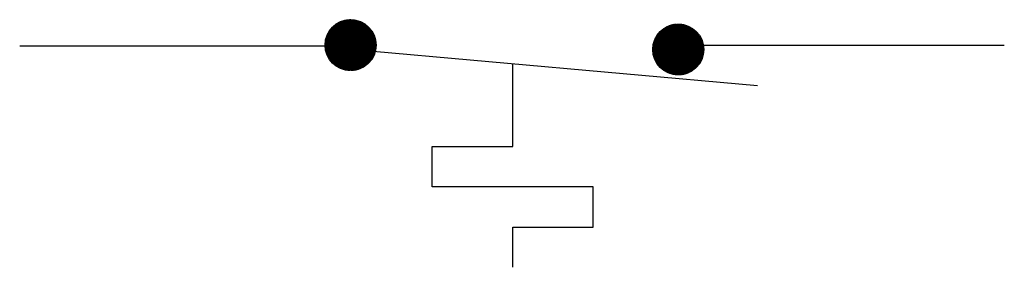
# Model space of a CAD drawing. Header units: inches. Extents: x 1.9 to 32, y 0.4 to 20.5.
# Tile 5 of 10: x 7.508 to 8.905, y 16.407 to 16.759. Entities that reach past the tile are written whole.
import ezdxf

# ---------------------------------------------------------------- set-up
doc = ezdxf.new("R2010")
doc.units = ezdxf.units.IN
doc.header["$MEASUREMENT"] = 0
doc.layers.add('M-ANNO-SYMB', color=6, linetype='Continuous', lineweight=30)

# ---------------------------------------------------------------- blocks, each defined once
blk = doc.blocks.new('*U7')
at = {"color": 0}
for p, q in [((9.5957, 6.9739), (9.6605, 7.0387)), ((9.5957, 6.9748), (9.6596, 7.0387)), ((9.5957, 6.9757), (9.6587, 7.0387)), ((9.5957, 6.9766), (9.6578, 7.0387)), ((9.5957, 6.9775), (9.6569, 7.0387)), ((9.5957, 6.973), (9.6613, 7.0386)), ((9.5958, 6.9714), (9.663, 7.0386)), ((9.5958, 6.9722), (9.6622, 7.0386)), ((9.5958, 6.9784), (9.656, 7.0386)), ((9.5958, 6.9793), (9.6551, 7.0386)), ((9.5959, 6.9705), (9.6638, 7.0385)), ((9.5959, 6.9803), (9.6541, 7.0385)), ((9.596, 6.9689), (9.6655, 7.0384)), ((9.596, 6.9697), (9.6647, 7.0384)), ((9.596, 6.9812), (9.6532, 7.0384)), ((9.5961, 6.9681), (9.6663, 7.0383)), ((9.5961, 6.9822), (9.6522, 7.0383)), ((9.5962, 6.9673), (9.6671, 7.0382)), ((9.5962, 6.9832), (9.6512, 7.0382)), ((9.5963, 6.9666), (9.6678, 7.0381)), ((9.5963, 6.9842), (9.6502, 7.0381)), ((9.5964, 6.9658), (9.6686, 7.038)), ((9.5965, 6.9853), (9.6491, 7.0379)), ((9.5966, 6.965), (9.6694, 7.0378)), ((9.5967, 6.9643), (9.6701, 7.0377)), ((9.5967, 6.9863), (9.6481, 7.0377)), ((9.5968, 6.9635), (9.6709, 7.0376)), ((9.5969, 6.9874), (9.647, 7.0375)), ((9.597, 6.9628), (9.6716, 7.0374)), ((9.5971, 6.9621), (9.6723, 7.0373)), ((9.5971, 6.9885), (9.6459, 7.0373)), ((9.5973, 6.9613), (9.6731, 7.0371)), ((9.5973, 6.9897), (9.6447, 7.0371)), ((9.5975, 6.9606), (9.6738, 7.0369)), ((9.5976, 6.9599), (9.6745, 7.0368)), ((9.5976, 6.9908), (9.6436, 7.0368)), ((9.5978, 6.9592), (9.6752, 7.0366)), ((9.5979, 6.992), (9.6424, 7.0365)), ((9.598, 6.9585), (9.6759, 7.0364)), ((9.5982, 6.9578), (9.6766, 7.0362)), ((9.5983, 6.9933), (9.6411, 7.0361)), ((9.5984, 6.9571), (9.6773, 7.036)), ((9.5986, 6.9565), (9.6779, 7.0358)), ((9.5987, 6.9945), (9.6399, 7.0357)), ((9.5988, 6.9558), (9.6786, 7.0356)), ((9.599, 6.9551), (9.6793, 7.0354)), ((9.5991, 6.9958), (9.6385, 7.0353)), ((9.5993, 6.9545), (9.6799, 7.0351)), ((9.5995, 6.9538), (9.6806, 7.0349)), ((9.5996, 6.9972), (9.6372, 7.0348)), ((9.5997, 6.9532), (9.6812, 7.0347)), ((9.6, 6.9525), (9.6819, 7.0344)), ((9.6001, 6.9986), (9.6357, 7.0343)), ((9.6002, 6.9519), (9.6825, 7.0342)), ((9.6005, 6.9513), (9.6831, 7.0339)), ((9.6007, 6.9506), (9.6837, 7.0336)), ((9.6007, 7.0001), (9.6342, 7.0336)), ((9.601, 6.95), (9.6844, 7.0334)), ((9.6013, 6.9494), (9.685, 7.0331)), ((9.6014, 7.0017), (9.6327, 7.0329)), ((9.6016, 6.9488), (9.6856, 7.0328)), ((9.6018, 6.9482), (9.6862, 7.0325)), ((9.6021, 6.9476), (9.6868, 7.0323)), ((9.6022, 7.0034), (9.631, 7.0321)), ((9.6024, 6.947), (9.6874, 7.032)), ((9.6027, 6.9464), (9.688, 7.0317)), ((9.603, 6.9459), (9.6885, 7.0314)), ((9.6032, 7.0052), (9.6292, 7.0312)), ((9.6033, 6.9453), (9.6891, 7.0311)), ((9.6036, 6.9447), (9.6897, 7.0307)), ((9.604, 6.9441), (9.6902, 7.0304)), ((9.6043, 6.9436), (9.6908, 7.0301)), ((9.6043, 7.0072), (9.6272, 7.0301)), ((9.6046, 6.943), (9.6914, 7.0298)), ((9.6049, 6.9425), (9.6919, 7.0294)), ((9.6053, 6.9419), (9.6925, 7.0291)), ((9.6056, 6.9414), (9.693, 7.0288)), ((9.6057, 7.0095), (9.6249, 7.0287)), ((9.606, 6.9408), (9.6935, 7.0284)), ((9.6063, 6.9403), (9.6941, 7.0281)), ((9.6067, 6.9398), (9.6946, 7.0277)), ((9.607, 6.9393), (9.6951, 7.0274)), ((9.6074, 6.9387), (9.6956, 7.027)), ((9.6075, 7.0122), (9.6222, 7.0269)), ((9.6078, 6.9382), (9.6962, 7.0266)), ((9.6081, 6.9377), (9.6967, 7.0262)), ((9.6085, 6.9372), (9.6972, 7.0259)), ((9.6089, 6.9367), (9.6977, 7.0255)), ((9.6093, 6.9362), (9.6982, 7.0251)), ((9.6097, 6.9357), (9.6987, 7.0247)), ((9.6101, 6.9352), (9.6992, 7.0243)), ((9.6105, 6.9347), (9.6996, 7.0239)), ((9.6106, 7.0162), (9.6182, 7.0238)), ((9.6109, 6.9343), (9.7001, 7.0235)), ((9.6113, 6.9338), (9.7006, 7.0231)), ((9.6117, 6.9333), (9.7011, 7.0227)), ((9.6121, 6.9329), (9.7015, 7.0223)), ((9.6125, 6.9324), (9.702, 7.0218)), ((9.613, 6.9319), (9.7024, 7.0214)), ((9.6134, 6.9315), (9.7029, 7.021)), ((9.6138, 6.931), (9.7033, 7.0205)), ((9.6143, 6.9306), (9.7038, 7.0201)), ((9.6147, 6.9302), (9.7042, 7.0197)), ((9.6152, 6.9297), (9.7047, 7.0192)), ((9.6156, 6.9293), (9.7051, 7.0188)), ((9.6161, 6.9289), (9.7055, 7.0183)), ((9.6165, 6.9284), (9.7059, 7.0178)), ((9.617, 6.928), (9.7064, 7.0174)), ((9.6175, 6.9276), (9.7068, 7.0169)), ((9.618, 6.9272), (9.7072, 7.0164)), ((9.6184, 6.9268), (9.7076, 7.0159)), ((9.6189, 6.9264), (9.708, 7.0155)), ((9.6194, 6.926), (9.7084, 7.015)), ((9.6199, 6.9256), (9.7088, 7.0145)), ((9.6204, 6.9252), (9.7092, 7.014)), ((9.6209, 6.9248), (9.7095, 7.0135)), ((9.6214, 6.9245), (9.7099, 7.013)), ((9.6219, 6.9241), (9.7103, 7.0125)), ((9.6224, 6.9237), (9.7107, 7.0119)), ((9.623, 6.9234), (9.711, 7.0114)), ((9.6235, 6.923), (9.7114, 7.0109)), ((9.624, 6.9227), (9.7117, 7.0104)), ((9.6245, 6.9223), (9.7121, 7.0098)), ((9.6251, 6.922), (9.7124, 7.0093)), ((9.6256, 6.9216), (9.7128, 7.0088)), ((9.6262, 6.9213), (9.7131, 7.0082)), ((9.6267, 6.9209), (9.7134, 7.0077)), ((9.6273, 6.9206), (9.7138, 7.0071)), ((9.6278, 6.9203), (9.7141, 7.0065)), ((9.6284, 6.92), (9.7144, 7.006)), ((9.629, 6.9197), (9.7147, 7.0054)), ((9.6296, 6.9194), (9.715, 7.0048)), ((9.6301, 6.9191), (9.7153, 7.0042)), ((9.6307, 6.9188), (9.7156, 7.0037)), ((9.6313, 6.9185), (9.7159, 7.0031)), ((9.6319, 6.9182), (9.7162, 7.0025)), ((9.6325, 6.9179), (9.7165, 7.0019)), ((9.6331, 6.9176), (9.7168, 7.0013)), ((9.6337, 6.9174), (9.717, 7.0006)), ((9.6344, 6.9171), (9.7173, 7)), ((9.635, 6.9168), (9.7176, 6.9994)), ((9.6356, 6.9166), (9.7178, 6.9988)), ((9.6363, 6.9163), (9.7181, 6.9981)), ((9.6369, 6.9161), (9.7183, 6.9975)), ((9.6375, 6.9159), (9.7185, 6.9968)), ((9.6382, 6.9156), (9.7188, 6.9962)), ((9.6389, 6.9154), (9.719, 6.9955)), ((9.6395, 6.9152), (9.7192, 6.9949)), ((9.6402, 6.915), (9.7194, 6.9942)), ((9.6409, 6.9148), (9.7196, 6.9935)), ((9.6415, 6.9146), (9.7198, 6.9928)), ((9.6422, 6.9144), (9.72, 6.9921)), ((9.6429, 6.9142), (9.7202, 6.9914)), ((9.6436, 6.914), (9.7204, 6.9907)), ((9.6444, 6.9138), (9.7206, 6.99)), ((9.6451, 6.9137), (9.7207, 6.9893)), ((9.6458, 6.9135), (9.7209, 6.9886)), ((9.6465, 6.9133), (9.721, 6.9879)), ((9.6473, 6.9132), (9.7212, 6.9871)), ((9.648, 6.9131), (9.7213, 6.9864)), ((9.6488, 6.9129), (9.7214, 6.9856)), ((9.6495, 6.9128), (9.7216, 6.9849)), ((9.6503, 6.9127), (9.7217, 6.9841)), ((9.6511, 6.9126), (9.7218, 6.9833)), ((9.6519, 6.9125), (9.7219, 6.9825)), ((9.6527, 6.9124), (9.722, 6.9817)), ((9.6535, 6.9123), (9.722, 6.9809)), ((9.6543, 6.9123), (9.7221, 6.9801)), ((9.6551, 6.9122), (9.7222, 6.9793)), ((9.656, 6.9122), (9.7222, 6.9784)), ((9.6568, 6.9121), (9.7222, 6.9776)), ((9.6577, 6.9121), (9.7223, 6.9767)), ((9.6585, 6.9121), (9.7223, 6.9758)), ((9.6594, 6.9121), (9.7223, 6.975)), ((9.6603, 6.9121), (9.7223, 6.9741)), ((9.6612, 6.9121), (9.7222, 6.9732)), ((9.6622, 6.9122), (9.7222, 6.9722)), ((9.6631, 6.9122), (9.7221, 6.9713)), ((9.664, 6.9123), (9.7221, 6.9703)), ((9.665, 6.9124), (9.722, 6.9694)), ((9.666, 6.9125), (9.7219, 6.9684)), ((9.667, 6.9126), (9.7218, 6.9674)), ((9.668, 6.9128), (9.7216, 6.9664)), ((9.6691, 6.9129), (9.7215, 6.9653)), ((9.6701, 6.9131), (9.7213, 6.9642)), ((9.6712, 6.9133), (9.7211, 6.9632)), ((9.6723, 6.9135), (9.7209, 6.962)), ((9.6735, 6.9138), (9.7206, 6.9609)), ((9.6747, 6.9141), (9.7203, 6.9597)), ((9.6759, 6.9144), (9.72, 6.9585)), ((9.6771, 6.9148), (9.7196, 6.9573)), ((9.6784, 6.9151), (9.7192, 6.956)), ((9.6797, 6.9156), (9.7188, 6.9547)), ((9.6811, 6.9161), (9.7183, 6.9533)), ((9.6825, 6.9166), (9.7177, 6.9519)), ((9.684, 6.9173), (9.7171, 6.9503)), ((9.6856, 6.918), (9.7164, 6.9487)), ((9.6874, 6.9188), (9.7156, 6.947)), ((9.6892, 6.9198), (9.7146, 6.9452)), ((9.6912, 6.9209), (9.7134, 6.9431)), ((9.6936, 6.9224), (9.712, 6.9408)), ((9.6965, 6.9244), (9.71, 6.9379)), ((9.7011, 6.9282), (9.7062, 6.9333))]:
    blk.add_line(p, q, dxfattribs=at)
blk = doc.blocks.new('*U8')
at = {"color": 0}
for p, q in [((10.4849, 6.9662), (10.5488, 7.0301)), ((10.4849, 6.967), (10.5479, 7.0301)), ((10.4849, 6.9644), (10.5505, 7.03)), ((10.4849, 6.9653), (10.5496, 7.03)), ((10.4849, 6.9679), (10.547, 7.03)), ((10.4849, 6.9688), (10.5461, 7.03)), ((10.4849, 6.9698), (10.5452, 7.03)), ((10.485, 6.9636), (10.5514, 7.03)), ((10.485, 6.9627), (10.5522, 7.0299)), ((10.485, 6.9707), (10.5442, 7.0299)), ((10.4851, 6.9619), (10.553, 7.0299)), ((10.4851, 6.9716), (10.5433, 7.0299)), ((10.4851, 6.9611), (10.5538, 7.0298)), ((10.4851, 6.9726), (10.5423, 7.0298)), ((10.4852, 6.9603), (10.5546, 7.0297)), ((10.4852, 6.9736), (10.5413, 7.0297)), ((10.4853, 6.9595), (10.5554, 7.0296)), ((10.4854, 6.9746), (10.5403, 7.0296)), ((10.4854, 6.9587), (10.5562, 7.0295)), ((10.4855, 6.9579), (10.557, 7.0294)), ((10.4855, 6.9756), (10.5393, 7.0294)), ((10.4856, 6.9572), (10.5578, 7.0293)), ((10.4856, 6.9766), (10.5383, 7.0293)), ((10.4857, 6.9564), (10.5585, 7.0292)), ((10.4858, 6.9777), (10.5372, 7.0291)), ((10.4859, 6.9556), (10.5593, 7.0291)), ((10.486, 6.9549), (10.56, 7.0289)), ((10.486, 6.9788), (10.5361, 7.0289)), ((10.4861, 6.9542), (10.5608, 7.0288)), ((10.4862, 6.9799), (10.535, 7.0287)), ((10.4863, 6.9534), (10.5615, 7.0286)), ((10.4865, 6.9527), (10.5622, 7.0285)), ((10.4865, 6.981), (10.5339, 7.0284)), ((10.4866, 6.952), (10.5629, 7.0283)), ((10.4868, 6.9513), (10.5637, 7.0281)), ((10.4868, 6.9822), (10.5327, 7.0281)), ((10.487, 6.9506), (10.5644, 7.028)), ((10.4871, 6.9834), (10.5315, 7.0278)), ((10.4872, 6.9499), (10.565, 7.0278)), ((10.4874, 6.9492), (10.5657, 7.0276)), ((10.4874, 6.9846), (10.5303, 7.0275)), ((10.4876, 6.9485), (10.5664, 7.0274)), ((10.4878, 6.9478), (10.5671, 7.0272)), ((10.4878, 6.9859), (10.529, 7.0271)), ((10.488, 6.9472), (10.5678, 7.0269)), ((10.4882, 6.9465), (10.5684, 7.0267)), ((10.4883, 6.9872), (10.5277, 7.0267)), ((10.4884, 6.9458), (10.5691, 7.0265)), ((10.4887, 6.9452), (10.5697, 7.0263)), ((10.4888, 6.9886), (10.5263, 7.0262)), ((10.4889, 6.9445), (10.5704, 7.026)), ((10.4891, 6.9439), (10.571, 7.0258)), ((10.4893, 6.99), (10.5249, 7.0256)), ((10.4894, 6.9433), (10.5717, 7.0255)), ((10.4897, 6.9426), (10.5723, 7.0253)), ((10.4899, 6.942), (10.5729, 7.025)), ((10.4899, 6.9915), (10.5234, 7.025)), ((10.4902, 6.9414), (10.5735, 7.0248)), ((10.4904, 6.9408), (10.5741, 7.0245)), ((10.4906, 6.9931), (10.5218, 7.0243)), ((10.4907, 6.9402), (10.5747, 7.0242)), ((10.491, 6.9396), (10.5753, 7.0239)), ((10.4913, 6.939), (10.5759, 7.0236)), ((10.4914, 6.9948), (10.5201, 7.0235)), ((10.4916, 6.9384), (10.5765, 7.0233)), ((10.4919, 6.9378), (10.5771, 7.023)), ((10.4922, 6.9372), (10.5777, 7.0227)), ((10.4923, 6.9966), (10.5183, 7.0226)), ((10.4925, 6.9367), (10.5783, 7.0224)), ((10.4928, 6.9361), (10.5789, 7.0221)), ((10.4931, 6.9355), (10.5794, 7.0218)), ((10.4934, 6.935), (10.58, 7.0215)), ((10.4935, 6.9986), (10.5163, 7.0215)), ((10.4938, 6.9344), (10.5805, 7.0212)), ((10.4941, 6.9338), (10.5811, 7.0208)), ((10.4944, 6.9333), (10.5816, 7.0205)), ((10.4948, 6.9328), (10.5822, 7.0201)), ((10.4948, 7.0009), (10.5141, 7.0201)), ((10.4951, 6.9322), (10.5827, 7.0198)), ((10.4955, 6.9317), (10.5832, 7.0194)), ((10.4958, 6.9312), (10.5838, 7.0191)), ((10.4962, 6.9306), (10.5843, 7.0187)), ((10.4966, 6.9301), (10.5848, 7.0184)), ((10.4967, 7.0036), (10.5113, 7.0182)), ((10.4969, 6.9296), (10.5853, 7.018)), ((10.4973, 6.9291), (10.5858, 7.0176)), ((10.4977, 6.9286), (10.5863, 7.0172)), ((10.4981, 6.9281), (10.5868, 7.0169)), ((10.4985, 6.9276), (10.5873, 7.0165)), ((10.4989, 6.9271), (10.5878, 7.0161)), ((10.4992, 6.9266), (10.5883, 7.0157)), ((10.4996, 6.9261), (10.5888, 7.0153)), ((10.4998, 7.0076), (10.5074, 7.0151)), ((10.5001, 6.9256), (10.5893, 7.0149)), ((10.5005, 6.9252), (10.5898, 7.0145)), ((10.5009, 6.9247), (10.5902, 7.0141)), ((10.5013, 6.9242), (10.5907, 7.0136)), ((10.5017, 6.9238), (10.5912, 7.0132)), ((10.5021, 6.9233), (10.5916, 7.0128)), ((10.5026, 6.9229), (10.5921, 7.0124)), ((10.503, 6.9224), (10.5925, 7.0119)), ((10.5035, 6.922), (10.593, 7.0115)), ((10.5039, 6.9215), (10.5934, 7.011)), ((10.5043, 6.9211), (10.5938, 7.0106)), ((10.5048, 6.9207), (10.5943, 7.0101)), ((10.5053, 6.9202), (10.5947, 7.0097)), ((10.5057, 6.9198), (10.5951, 7.0092)), ((10.5062, 6.9194), (10.5955, 7.0087)), ((10.5067, 6.919), (10.5959, 7.0083)), ((10.5071, 6.9186), (10.5963, 7.0078)), ((10.5076, 6.9182), (10.5968, 7.0073)), ((10.5081, 6.9178), (10.5972, 7.0068)), ((10.5086, 6.9174), (10.5975, 7.0063)), ((10.5091, 6.917), (10.5979, 7.0059)), ((10.5096, 6.9166), (10.5983, 7.0054)), ((10.5101, 6.9162), (10.5987, 7.0049)), ((10.5106, 6.9158), (10.5991, 7.0043)), ((10.5111, 6.9155), (10.5995, 7.0038)), ((10.5116, 6.9151), (10.5998, 7.0033)), ((10.5121, 6.9147), (10.6002, 7.0028)), ((10.5127, 6.9144), (10.6006, 7.0023)), ((10.5132, 6.914), (10.6009, 7.0017)), ((10.5137, 6.9137), (10.6013, 7.0012)), ((10.5143, 6.9133), (10.6016, 7.0007)), ((10.5148, 6.913), (10.6019, 7.0001)), ((10.5153, 6.9127), (10.6023, 6.9996)), ((10.5159, 6.9123), (10.6026, 6.999)), ((10.5165, 6.912), (10.6029, 6.9985)), ((10.517, 6.9117), (10.6033, 6.9979)), ((10.5176, 6.9114), (10.6036, 6.9973)), ((10.5182, 6.911), (10.6039, 6.9968)), ((10.5187, 6.9107), (10.6042, 6.9962)), ((10.5193, 6.9104), (10.6045, 6.9956)), ((10.5199, 6.9101), (10.6048, 6.995)), ((10.5205, 6.9098), (10.6051, 6.9944)), ((10.5211, 6.9096), (10.6054, 6.9938)), ((10.5217, 6.9093), (10.6057, 6.9932)), ((10.5223, 6.909), (10.6059, 6.9926)), ((10.5229, 6.9087), (10.6062, 6.992)), ((10.5235, 6.9085), (10.6065, 6.9914)), ((10.5242, 6.9082), (10.6067, 6.9908)), ((10.5248, 6.908), (10.607, 6.9901)), ((10.5254, 6.9077), (10.6072, 6.9895)), ((10.5261, 6.9075), (10.6075, 6.9889)), ((10.5267, 6.9072), (10.6077, 6.9882)), ((10.5274, 6.907), (10.6079, 6.9876)), ((10.528, 6.9068), (10.6082, 6.9869)), ((10.5287, 6.9066), (10.6084, 6.9862)), ((10.5294, 6.9063), (10.6086, 6.9856)), ((10.53, 6.9061), (10.6088, 6.9849)), ((10.5307, 6.9059), (10.609, 6.9842)), ((10.5314, 6.9057), (10.6092, 6.9835)), ((10.5321, 6.9056), (10.6094, 6.9828)), ((10.5328, 6.9054), (10.6096, 6.9821)), ((10.5335, 6.9052), (10.6097, 6.9814)), ((10.5342, 6.905), (10.6099, 6.9807)), ((10.535, 6.9049), (10.6101, 6.98)), ((10.5357, 6.9047), (10.6102, 6.9792)), ((10.5364, 6.9046), (10.6104, 6.9785)), ((10.5372, 6.9044), (10.6105, 6.9777)), ((10.5379, 6.9043), (10.6106, 6.977)), ((10.5387, 6.9042), (10.6107, 6.9762)), ((10.5395, 6.9041), (10.6109, 6.9755)), ((10.5403, 6.904), (10.611, 6.9747)), ((10.541, 6.9039), (10.611, 6.9739)), ((10.5418, 6.9038), (10.6111, 6.9731)), ((10.5427, 6.9037), (10.6112, 6.9723)), ((10.5435, 6.9037), (10.6113, 6.9715)), ((10.5443, 6.9036), (10.6113, 6.9706)), ((10.5451, 6.9036), (10.6114, 6.9698)), ((10.546, 6.9035), (10.6114, 6.9689)), ((10.5468, 6.9035), (10.6114, 6.9681)), ((10.5477, 6.9035), (10.6114, 6.9672)), ((10.5486, 6.9035), (10.6114, 6.9663)), ((10.5495, 6.9035), (10.6114, 6.9654)), ((10.5504, 6.9035), (10.6114, 6.9645)), ((10.5513, 6.9036), (10.6114, 6.9636)), ((10.5523, 6.9036), (10.6113, 6.9627)), ((10.5532, 6.9037), (10.6112, 6.9617)), ((10.5542, 6.9038), (10.6112, 6.9607)), ((10.5552, 6.9039), (10.6111, 6.9598)), ((10.5562, 6.904), (10.6109, 6.9588)), ((10.5572, 6.9041), (10.6108, 6.9577)), ((10.5582, 6.9043), (10.6106, 6.9567)), ((10.5593, 6.9045), (10.6105, 6.9556)), ((10.5604, 6.9047), (10.6103, 6.9545)), ((10.5615, 6.9049), (10.61, 6.9534)), ((10.5627, 6.9052), (10.6098, 6.9523)), ((10.5638, 6.9054), (10.6095, 6.9511)), ((10.565, 6.9058), (10.6092, 6.9499)), ((10.5663, 6.9061), (10.6088, 6.9487)), ((10.5676, 6.9065), (10.6084, 6.9474)), ((10.5689, 6.907), (10.608, 6.9461)), ((10.5703, 6.9075), (10.6075, 6.9447)), ((10.5717, 6.908), (10.6069, 6.9432)), ((10.5732, 6.9086), (10.6063, 6.9417)), ((10.5748, 6.9094), (10.6056, 6.9401)), ((10.5765, 6.9102), (10.6047, 6.9384)), ((10.5784, 6.9112), (10.6038, 6.9366)), ((10.5804, 6.9123), (10.6026, 6.9345)), ((10.5828, 6.9138), (10.6012, 6.9322)), ((10.5856, 6.9158), (10.5992, 6.9293)), ((10.5903, 6.9195), (10.5954, 6.9246))]:
    blk.add_line(p, q, dxfattribs=at)

msp = doc.modelspace()

# ---------------------------------------------------------------- linework, layer by layer
at = {"layer": 'M-ANNO-SYMB'}
for p, q in [((7.9763, 16.7214), (7.5082, 16.7214)), ((8.9049, 16.722), (8.4368, 16.722)), ((7.9833, 16.7167), (8.555, 16.6655)), ((8.2075, 16.5785), (8.2075, 16.6967)), ((8.0931, 16.5785), (8.2075, 16.5785)), ((8.0931, 16.5213), (8.0931, 16.5785)), ((8.3218, 16.5213), (8.0931, 16.5213)), ((8.3218, 16.4642), (8.3218, 16.5213)), ((8.2075, 16.4642), (8.3218, 16.4642)), ((8.2075, 16.407), (8.2075, 16.4642))]:
    msp.add_line(p, q, dxfattribs=at)
for centre in [(7.9775, 16.7227), (8.4423, 16.7165)]:
    msp.add_circle(centre, 0.0362, dxfattribs=at)
msp.add_point((7.9775, 16.7227), dxfattribs=at)

# ---------------------------------------------------------------- block references
at = {"layer": 'M-ANNO-SYMB', "linetype": 'Continuous', "xscale": 0.5716718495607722, "yscale": 0.5716718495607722, "zscale": 0.5716718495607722}
for name, p in [('*U7', (2.4557, 12.7351)), ('*U8', (2.4122, 12.7338))]:
    msp.add_blockref(name, p, dxfattribs=at)

doc.saveas('drawing.dxf')
